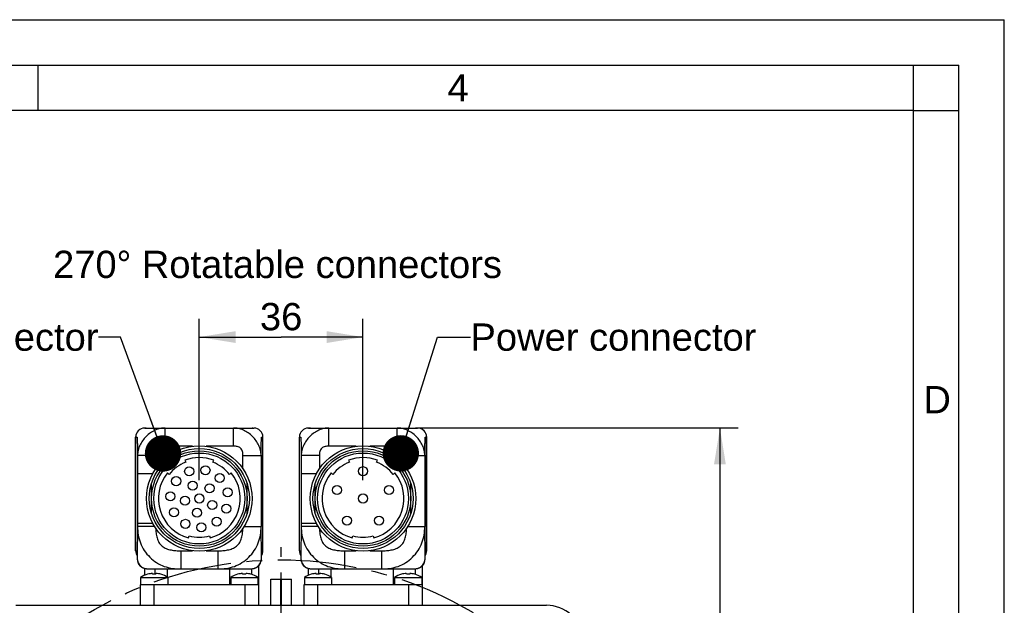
# Model space of a CAD drawing. Header units: millimetres. Extents: x 0 to 420, y 0 to 297.
# Tile 44 of 44: x 312 to 420, y 233 to 297. Entities that reach past the tile are written whole.
import ezdxf

# ---------------------------------------------------------------- set-up
doc = ezdxf.new("R2010")
doc.units = ezdxf.units.MM
doc.header["$LTSCALE"] = 23.1
doc.linetypes.add('CENTER', pattern=[0.6, 0.375, -0.075, 0.075, -0.075])
doc.layers.get('0').update_dxf_attribs({"linetype": 'CONTINUOUS'})
for name, color, linetype in [('AXIS', 7, 'CONTINUOUS'), ('COMPONENTS', 7, 'CONTINUOUS'), ('DETAIL', 7, 'CONTINUOUS'), ('DIMENSION', 7, 'CONTINUOUS')]:
    doc.layers.add(name, color=color, linetype=linetype)
doc.styles.get("Standard").update_dxf_attribs({"font": 'arial.ttf'})
doc.styles.add('TEXTSTYLE_2', font='arial.ttf')
doc.dimstyles.new('DIMSTYLE_3', dxfattribs={"dimtxt": 3, "dimasz": 4, "dimexe": 0.18, "dimexo": 0.0625, "dimgap": 0.09, "dimtad": 1, "dimlfac": 2, "dimdsep": 46, "dimtxsty": 'STANDARD', "dimblk": '_FILLED', "dimblk1": '_FILLED', "dimblk2": '_FILLED', "dimcen": 0.09, "dimadec": 0, "dimazin": 0, "dimtp": 0.5, "dimtm": 0.5, "dimtfac": 1, "dimtofl": 0, "dimtmove": 0, "dimatfit": 3, "dimldrblk": '_FILLED', "dimfxl": 1, "dimtolj": 1, "dimarcsym": 0})
doc.dimstyles.new('DIMSTYLE_4', dxfattribs={"dimtxt": 3, "dimasz": 4, "dimexe": 0.18, "dimexo": 0.0625, "dimgap": 0.09, "dimtad": 1, "dimlfac": 2, "dimdsep": 46, "dimtxsty": 'STANDARD', "dimblk": '_FILLED', "dimblk1": '_FILLED', "dimblk2": '_FILLED', "dimcen": 0.09, "dimadec": 0, "dimazin": 0, "dimtp": 0.3, "dimtm": 0.3, "dimtfac": 1, "dimtofl": 0, "dimtmove": 0, "dimatfit": 3, "dimldrblk": '_FILLED', "dimfxl": 1, "dimtolj": 1, "dimarcsym": 0})
doc.dimstyles.get("Standard").update_dxf_attribs({"dimtxt": 3, "dimasz": 4, "dimexe": 0.18, "dimexo": 0.0625, "dimgap": 0.09, "dimtad": 1, "dimdec": 3, "dimdsep": 46, "dimtxsty": 'STANDARD', "dimblk": '_FILLED', "dimblk1": '_FILLED', "dimblk2": '_FILLED', "dimcen": 0.09, "dimadec": 0, "dimazin": 0, "dimtol": 1, "dimtp": 0.001, "dimtm": 0.001, "dimtfac": 1, "dimtdec": 3, "dimtofl": 0, "dimtmove": 0, "dimatfit": 3, "dimldrblk": '_FILLED', "dimfxl": 1, "dimtolj": 1, "dimarcsym": 0})

# ---------------------------------------------------------------- blocks, each defined once
blk = doc.blocks.new('_FILLED')
at = {"color": 0, "linetype": 'BYBLOCK'}
blk.add_solid([(0, 0), (-1, 0.1625), (-1, -0.1625)], dxfattribs=at)
blk = doc.blocks.new('*D3')
at = {"layer": 'DIMENSION', "color": 2, "linetype": 'CONTINUOUS'}
for p, q in [((355.24, 252.09), (390.73, 252.09)), ((388.73, 252.09), (388.73, 206.09)), ((388.73, 160.09), (388.73, 206.09)), ((371.68, 160.09), (390.73, 160.09))]:
    blk.add_line(p, q, dxfattribs=at)
at = {"layer": 'DIMENSION', "color": 2, "linetype": 'CONTINUOUS', "xscale": 4, "yscale": 4, "zscale": 4}
for p, rotation in [((388.73, 252.09), 90), ((388.73, 160.09), 270)]:
    blk.add_blockref('_FILLED', p, dxfattribs=dict(at, rotation=rotation))
at = {"layer": 'DIMENSION', "color": 2, "linetype": 'CONTINUOUS', "insert": (384.98, 206.09), "char_height": 3, "width": 6.9926, "attachment_point": 2, "rotation": 90, "line_spacing_factor": 0.9}
blk.add_mtext('184', dxfattribs=at)
blk = doc.blocks.new('*D4')
at = {"layer": 'DIMENSION', "color": 2, "linetype": 'CONTINUOUS'}
for p, q in [((331.48, 246.34), (331.48, 264.09)), ((349.48, 246.34), (349.48, 264.09)), ((331.48, 262.09), (340.48, 262.09)), ((349.48, 262.09), (340.48, 262.09))]:
    blk.add_line(p, q, dxfattribs=at)
at = {"layer": 'DIMENSION', "color": 2, "linetype": 'CONTINUOUS', "xscale": 4, "yscale": 4, "zscale": 4, "rotation": 180}
blk.add_blockref('_FILLED', (331.48, 262.09), dxfattribs=at)
at = {"layer": 'DIMENSION', "color": 2, "linetype": 'CONTINUOUS', "xscale": 4, "yscale": 4, "zscale": 4}
blk.add_blockref('_FILLED', (349.48, 262.09), dxfattribs=at)
at = {"layer": 'DIMENSION', "color": 2, "linetype": 'CONTINUOUS', "insert": (340.48, 265.84), "char_height": 3, "width": 4.6617, "attachment_point": 2, "line_spacing_factor": 0.9}
blk.add_mtext('36', dxfattribs=at)

msp = doc.modelspace()

# ---------------------------------------------------------------- linework, layer by layer
at = {"color": 2, "linetype": 'CONTINUOUS'}
for p, q in [((0, 297), (420, 297)), ((420, 0), (420, 297)), ((20, 292), (415, 292)), ((313.75, 287), (313.75, 292)), ((410.00692, 286.94178), (410.00692, 291.94178)), ((415, 5), (415, 292)), ((409.97544, 287.00525), (414.97544, 287.00525))]:
    msp.add_line(p, q, dxfattribs=at)
at = {"color": 7, "linetype": 'CONTINUOUS'}
for p, q in [((410, 287), (25, 287)), ((410, 10), (410, 287))]:
    msp.add_line(p, q, dxfattribs=at)
at = {"layer": 'AXIS', "color": 2, "linetype": 'CENTER'}
msp.add_line((340.48466, 196.33596), (340.48466, 238.98581), dxfattribs=at)
msp.add_circle((340.48466, 196.33596), 41.25, dxfattribs=at)
at = {"layer": 'COMPONENTS', "color": 7, "linetype": 'CONTINUOUS'}
for p, q in [((325.48466, 252.08596), (325.62334, 252.08596)), ((325.64796, 252.08609), (325.5941, 252.08523)), ((325.61614, 252.08546), (325.60123, 252.08486)), ((325.62011, 252.08596), (325.60628, 252.08596)), ((325.62599, 252.08575), (325.61614, 252.08546)), ((325.62927, 252.08596), (337.48466, 252.08596)), ((325.6925, 252.08594), (325.67904, 252.08588)), ((337.32901, 252.08596), (337.31359, 252.08611)), ((337.33821, 252.08578), (337.32901, 252.08596)), ((337.34431, 252.08597), (337.33714, 252.08602)), ((337.34668, 252.08555), (337.33821, 252.08578)), ((337.35158, 252.08586), (337.34431, 252.08597)), ((337.35535, 252.08526), (337.34668, 252.08555)), ((337.35894, 252.0857), (337.35158, 252.08586)), ((337.35553, 252.08525), (337.3549, 252.08528)), ((337.36623, 252.08549), (337.35894, 252.0857)), ((337.3732, 252.08524), (337.36623, 252.08549)), ((337.37928, 252.08498), (337.3732, 252.08524)), ((343.48466, 252.08596), (343.62334, 252.08596)), ((343.64796, 252.08609), (343.5941, 252.08523)), ((343.61614, 252.08546), (343.60123, 252.08486)), ((343.62599, 252.08575), (343.61614, 252.08546)), ((343.62927, 252.08596), (355.48466, 252.08596)), ((343.6925, 252.08594), (343.67904, 252.08588)), ((355.32901, 252.08596), (355.31359, 252.08611)), ((355.33821, 252.08578), (355.32901, 252.08596)), ((355.34431, 252.08597), (355.33714, 252.08602)), ((355.34668, 252.08555), (355.33821, 252.08578)), ((355.35158, 252.08586), (355.34431, 252.08597)), ((355.35535, 252.08526), (355.34668, 252.08555)), ((355.35894, 252.0857), (355.35158, 252.08586)), ((355.36623, 252.08549), (355.35894, 252.0857)), ((355.3732, 252.08524), (355.36623, 252.08549)), ((355.37928, 252.08498), (355.3732, 252.08524)), ((324.48466, 238.58596), (324.48466, 251.08596)), ((338.48466, 238.58596), (338.48466, 251.08596)), ((342.48466, 238.58596), (342.48466, 251.08596)), ((356.48466, 238.58596), (356.48466, 251.08596)), ((329.8977, 248.54684), (329.98587, 248.3129)), ((332.98346, 248.3129), (333.07163, 248.54684)), ((347.8977, 248.54684), (347.98587, 248.3129)), ((350.98346, 248.3129), (351.07163, 248.54684)), ((328.16552, 246.99034), (327.97027, 247.14648)), ((334.99905, 247.14648), (334.80381, 246.99034)), ((346.16552, 246.99034), (345.97027, 247.14648)), ((352.99905, 247.14648), (352.80381, 246.99034)), ((326.23466, 242.6966), (326.23466, 245.97532)), ((336.73466, 242.6966), (336.73466, 245.97532)), ((344.23466, 242.6966), (344.23466, 245.97532)), ((354.73466, 242.6966), (354.73466, 245.97532)), ((330.29345, 239.99649), (330.35963, 240.23757)), ((332.6097, 240.23757), (332.67588, 239.99649)), ((348.29345, 239.99649), (348.35963, 240.23757)), ((350.6097, 240.23757), (350.67588, 239.99649)), ((324.64923, 238.57593), (324.64928, 238.58596)), ((324.64923, 238.57593), (324.64923, 237.95433)), ((338.32004, 238.58596), (338.32009, 238.57593)), ((338.32009, 237.95433), (338.32009, 238.57593)), ((342.64923, 238.57593), (342.64928, 238.58596)), ((342.64923, 238.57593), (342.64923, 237.95433)), ((356.32004, 238.58596), (356.32009, 238.57593)), ((356.32009, 237.95433), (356.32009, 238.57593)), ((325.48466, 235.88848), (325.48466, 236.64301)), ((326.04911, 236.58596), (336.91959, 236.58596)), ((326.35096, 235.9972), (326.34067, 236.09438)), ((326.61537, 236.00192), (326.61537, 236.58596)), ((326.72784, 236.09438), (326.71755, 235.9972)), ((327.97896, 235.67319), (327.97896, 236.58596)), ((334.83491, 234.83596), (334.83491, 236.58596)), ((336.25096, 235.9972), (336.24067, 236.09438)), ((336.62784, 236.09438), (336.61755, 235.9972)), ((337.25201, 235.97749), (337.25201, 236.60334)), ((337.9949, 236.90971), (337.9949, 234.83596)), ((343.48466, 235.88848), (343.48466, 236.64301)), ((344.04911, 236.58596), (354.91959, 236.58596)), ((344.35096, 235.9972), (344.34067, 236.09438)), ((344.61537, 236.00192), (344.61537, 236.58596)), ((344.72784, 236.09438), (344.71755, 235.9972)), ((345.97896, 235.67319), (345.97896, 236.58596)), ((352.83491, 234.83596), (352.83491, 236.58596)), ((354.25096, 235.9972), (354.24067, 236.09438)), ((354.62784, 236.09438), (354.61755, 235.9972)), ((355.25201, 235.97749), (355.25201, 236.60334)), ((355.9949, 236.90971), (355.9949, 234.83596)), ((325.03425, 235.63596), (325.03425, 234.83596)), ((325.03425, 235.63596), (328.03425, 235.63596)), ((325.80108, 235.9972), (325.79855, 236.00316)), ((327.26995, 236.00316), (327.26743, 235.9972)), ((328.03425, 235.63596), (328.03425, 234.83596)), ((334.93425, 235.63596), (334.93425, 234.83596)), ((334.93425, 235.63596), (337.93425, 235.63596)), ((335.70108, 235.9972), (335.69855, 236.00316)), ((337.16995, 236.00316), (337.16743, 235.9972)), ((337.93425, 235.63596), (337.93425, 234.83596)), ((339.33466, 232.58596), (339.33466, 235.46195)), ((339.33466, 235.46195), (340.43466, 235.46195)), ((340.43466, 232.58596), (340.43466, 235.46195)), ((340.53466, 232.58596), (340.53466, 235.46195)), ((340.53466, 235.46195), (341.63466, 235.46195)), ((341.63466, 232.58596), (341.63466, 235.46195)), ((343.03425, 235.63596), (343.03425, 234.83596)), ((343.03425, 235.63596), (346.03425, 235.63596)), ((343.80108, 235.9972), (343.79855, 236.00316)), ((345.26995, 236.00316), (345.26743, 235.9972)), ((346.03425, 235.63596), (346.03425, 234.83596)), ((352.93425, 235.63596), (352.93425, 234.83596)), ((352.93425, 235.63596), (355.93425, 235.63596)), ((353.70108, 235.9972), (353.69855, 236.00316)), ((355.16995, 236.00316), (355.16743, 235.9972)), ((355.93425, 235.63596), (355.93425, 234.83596)), ((324.98466, 234.83596), (324.98466, 232.58596)), ((337.9949, 234.83596), (324.98466, 234.83596)), ((337.98466, 234.83596), (337.98466, 232.58596)), ((342.98466, 234.83596), (342.98466, 232.58596)), ((355.9949, 234.83596), (342.98466, 234.83596)), ((355.98466, 234.83596), (355.98466, 232.58596)), ((311.29241, 232.58596), (369.67691, 232.58596))]:
    msp.add_line(p, q, dxfattribs=at)
at = {"layer": 'COMPONENTS', "color": 9, "linetype": 'CONTINUOUS'}
for p, q in [((327.72656, 250.08596), (327.72656, 252.08596)), ((335.24277, 250.08596), (335.24277, 252.08596)), ((345.72656, 250.08596), (345.72656, 252.08596)), ((353.24277, 250.08596), (353.24277, 252.08596)), ((324.48466, 251.08596), (324.48608, 251.08596)), ((324.48608, 238.58596), (324.48608, 251.08596)), ((338.48325, 238.58596), (338.48325, 251.08596)), ((338.48325, 251.08596), (338.48466, 251.08596)), ((342.48466, 251.08596), (342.48608, 251.08596)), ((342.48608, 238.58596), (342.48608, 251.08596)), ((356.48325, 238.58596), (356.48325, 251.08596)), ((356.48325, 251.08596), (356.48466, 251.08596)), ((324.69525, 249.08252), (324.69525, 247.03921)), ((326.69484, 249.0824), (324.69525, 249.0824)), ((326.69484, 249.0824), (326.69484, 247.60307)), ((330.7399, 250.08596), (327.72656, 250.08596)), ((335.24277, 250.08596), (332.22943, 250.08596)), ((336.27449, 247.60307), (336.27449, 249.0824)), ((336.27449, 249.0824), (338.27408, 249.0824)), ((338.27408, 249.08255), (338.27408, 241.25511)), ((342.69525, 249.08252), (342.69525, 247.03921)), ((344.69484, 249.0824), (342.69525, 249.0824)), ((344.69484, 249.0824), (344.69484, 247.60307)), ((348.7399, 250.08596), (345.72656, 250.08596)), ((353.24277, 250.08596), (350.22943, 250.08596)), ((354.27449, 247.60307), (354.27449, 249.0824)), ((354.27449, 249.0824), (356.27408, 249.0824)), ((356.27408, 249.08255), (356.27408, 241.25511)), ((326.35524, 247.03921), (324.69525, 247.03921)), ((344.35524, 247.03921), (342.69525, 247.03921)), ((324.69525, 241.6327), (324.69525, 241.25509)), ((324.69525, 241.6327), (326.35524, 241.6327)), ((342.69525, 241.6327), (342.69525, 241.25509)), ((342.69525, 241.6327), (344.35524, 241.6327)), ((324.69525, 241.25509), (324.64928, 237.95433)), ((326.57285, 241.25516), (324.69525, 241.25516)), ((336.39648, 241.25516), (338.27408, 241.25516)), ((338.32004, 237.95433), (338.27408, 241.25511)), ((342.69525, 241.25509), (342.64928, 237.95433)), ((344.57285, 241.25516), (342.69525, 241.25516)), ((354.39648, 241.25516), (356.27408, 241.25516)), ((356.32004, 237.95433), (356.27408, 241.25511)), ((324.48466, 238.58596), (324.64928, 238.58596)), ((324.64928, 238.58596), (324.64928, 238.57593)), ((329.44445, 238.58596), (329.44445, 236.58596)), ((329.44445, 238.58596), (330.7399, 238.58596)), ((332.22943, 238.58596), (333.52487, 238.58596)), ((333.52487, 238.58596), (333.52487, 236.58596)), ((338.32009, 238.57593), (338.32004, 238.58596)), ((338.32004, 238.58596), (338.48466, 238.58596)), ((342.48466, 238.58596), (342.64928, 238.58596)), ((342.64928, 238.58596), (342.64928, 238.57593)), ((347.44445, 238.58596), (347.44445, 236.58596)), ((347.44445, 238.58596), (348.7399, 238.58596)), ((350.22943, 238.58596), (351.52487, 238.58596)), ((351.52487, 238.58596), (351.52487, 236.58596)), ((356.32009, 238.57593), (356.32004, 238.58596)), ((356.32004, 238.58596), (356.48466, 238.58596)), ((324.64923, 237.95433), (324.64928, 237.95433)), ((338.32009, 237.95433), (338.32004, 237.95433)), ((342.64923, 237.95433), (342.64928, 237.95433)), ((356.32009, 237.95433), (356.32004, 237.95433)), ((326.48466, 234.83596), (326.48466, 232.58596)), ((336.48466, 234.83596), (336.48466, 232.58596)), ((344.48466, 234.83596), (344.48466, 232.58596)), ((354.48466, 234.83596), (354.48466, 232.58596))]:
    msp.add_line(p, q, dxfattribs=at)
at = {"layer": 'COMPONENTS', "color": 7, "linetype": 'CONTINUOUS'}
for points in [[(325.5941, 252.08523), (325.5578, 252.08313), (325.53541, 252.08115), (325.51896, 252.07938), (325.50845, 252.0781)], [(337.38577, 252.08466), (337.38515, 252.08469), (337.37928, 252.08498)], [(343.5941, 252.08523), (343.5578, 252.08313), (343.53541, 252.08115), (343.51896, 252.07938), (343.50845, 252.0781)], [(355.38577, 252.08466), (355.38515, 252.08469), (355.37928, 252.08498)], [(324.64923, 237.95433), (324.64975, 237.89328), (324.65356, 237.78354), (324.66135, 237.67767), (324.67339, 237.5761), (324.69003, 237.47865), (324.71187, 237.38456), (324.73917, 237.2945), (324.7723, 237.20891), (324.81238, 237.12658), (324.85931, 237.04881), (324.91275, 236.97686), (324.974, 236.90992), (325.04209, 236.84913), (325.11555, 236.7956), (325.1952, 236.74875), (325.28013, 236.70865), (325.36878, 236.67536), (325.46182, 236.64811), (325.55899, 236.62642), (325.65959, 236.60991), (325.76396, 236.59802), (325.87216, 236.59036), (325.98396, 236.58654), (326.04909, 236.58596)], [(336.9196, 236.58596), (336.98103, 236.58646), (337.09284, 236.59014), (337.20106, 236.59764), (337.30547, 236.60932), (337.40612, 236.62562), (337.50337, 236.64705), (337.5965, 236.67402), (337.68527, 236.707), (337.77036, 236.7468), (337.85022, 236.7933), (337.92394, 236.84644), (337.99231, 236.90691), (338.05388, 236.97359), (338.1077, 237.04533), (338.15498, 237.12287), (338.1953, 237.205), (338.22875, 237.29051), (338.25635, 237.38041), (338.27843, 237.47443), (338.29531, 237.57183), (338.30756, 237.67337), (338.31553, 237.77922), (338.3195, 237.88896), (338.32009, 237.95433)], [(342.64923, 237.95433), (342.64975, 237.89328), (342.65356, 237.78354), (342.66135, 237.67767), (342.67339, 237.5761), (342.69003, 237.47865), (342.71187, 237.38456), (342.73917, 237.2945), (342.7723, 237.20891), (342.81238, 237.12658), (342.85931, 237.04881), (342.91275, 236.97686), (342.974, 236.90992), (343.04209, 236.84913), (343.11555, 236.7956), (343.1952, 236.74875), (343.28013, 236.70865), (343.36878, 236.67536), (343.46182, 236.64811), (343.55899, 236.62642), (343.65959, 236.60991), (343.76396, 236.59802), (343.87216, 236.59036), (343.98396, 236.58654), (344.04909, 236.58596)], [(354.9196, 236.58596), (354.98103, 236.58646), (355.09284, 236.59014), (355.20106, 236.59764), (355.30547, 236.60932), (355.40612, 236.62562), (355.50337, 236.64705), (355.5965, 236.67402), (355.68527, 236.707), (355.77036, 236.7468), (355.85022, 236.7933), (355.92394, 236.84644), (355.99231, 236.90691), (356.05388, 236.97359), (356.1077, 237.04533), (356.15498, 237.12287), (356.1953, 237.205), (356.22875, 237.29051), (356.25635, 237.38041), (356.27843, 237.47443), (356.29531, 237.57183), (356.30756, 237.67337), (356.31553, 237.77922), (356.3195, 237.88896), (356.32009, 237.95433)]]:
    msp.add_lwpolyline(points, dxfattribs=at)
for centre, radius in [((331.48466, 244.33596), 5.8), ((349.48466, 244.33596), 5.8), ((331.48466, 244.33596), 5.5), ((331.48466, 244.33596), 5.25), ((331.48466, 244.33596), 5), ((349.48466, 244.33596), 5.5), ((349.48466, 244.33596), 5.25), ((349.48466, 244.33596), 5), ((332.16104, 247.44522), 0.5), ((330.37268, 247.31731), 0.5), ((333.73466, 246.58596), 0.5), ((349.48466, 247.33596), 0.5), ((328.93736, 246.24285), 0.5), ((330.76237, 245.75354), 0.5), ((332.60966, 245.46096), 0.5), ((328.31079, 244.56296), 0.5), ((331.48466, 244.33596), 0.5), ((334.59393, 245.01234), 0.5), ((346.63149, 245.26301), 0.5), ((349.48466, 244.33596), 0.5), ((352.33783, 245.26301), 0.5), ((329.91326, 244.08707), 0.5), ((332.90225, 243.61366), 0.5), ((334.46602, 243.22397), 0.5), ((328.69191, 242.811), 0.5), ((331.23578, 242.76455), 0.5), ((329.9597, 241.5432), 0.5), ((331.71166, 241.16208), 0.5), ((333.39155, 241.78865), 0.5), ((347.72131, 241.90891), 0.5), ((351.24802, 241.90891), 0.5)]:
    msp.add_circle(centre, radius, dxfattribs=at)
for centre, radius, start, end in [((325.48466, 251.08596), 1, 90, 180), ((337.48466, 251.08596), 1, 0, 90), ((343.48466, 251.08596), 1, 90, 180), ((355.48466, 251.08596), 1, 0, 90), ((331.48466, 244.33596), 4.25, 110.65, 141.35), ((331.48466, 244.33596), 4.5, 69.35, 110.65), ((331.48466, 244.33596), 4.25, 38.65, 69.35), ((349.48466, 244.33596), 4.25, 110.65, 141.35), ((349.48466, 244.33596), 4.5, 69.35, 110.65), ((349.48466, 244.33596), 4.25, 38.65, 69.35), ((331.48466, 244.33596), 4.5, 141.35, 254.65), ((331.48466, 244.33596), 4.5, 285.35, 38.65), ((349.48466, 244.33596), 4.5, 141.35, 254.65), ((349.48466, 244.33596), 4.5, 285.35, 38.65), ((331.48466, 244.33596), 4.25, 254.65, 285.35), ((349.48466, 244.33596), 4.25, 254.65, 285.35), ((325.48466, 238.58596), 1, 180, 213.2635392), ((337.48466, 238.58596), 1, 326.7364608, 360), ((343.48466, 238.58596), 1, 180, 213.2635392), ((355.48466, 238.58596), 1, 326.7364608, 360), ((326.53415, 233.47348), 2.62803, 94.2219722, 106.1971165), ((326.53446, 233.47401), 2.62749, 73.8016569, 85.7792544), ((336.43415, 233.47348), 2.62803, 94.2219722, 106.1971165), ((336.43446, 233.47401), 2.62749, 73.8016569, 85.7792544), ((344.53415, 233.47348), 2.62803, 94.2219722, 106.1971165), ((344.53446, 233.47401), 2.62749, 73.8016569, 85.7792544), ((354.43415, 233.47348), 2.62803, 94.2219722, 106.1971165), ((354.43446, 233.47401), 2.62749, 73.8016569, 85.7792544), ((326.53425, 233.49284), 2.6159, 106.3343251, 124.9888075), ((326.53425, 233.17936), 2.82379, 86.2782799, 93.7217201), ((326.53425, 233.49284), 2.6159, 55.0111925, 73.6656749), ((336.43425, 233.49284), 2.6159, 106.3343251, 124.9888075), ((336.43425, 233.17936), 2.82379, 86.2782799, 93.7217201), ((336.43425, 233.49284), 2.6159, 55.0111925, 73.6656749), ((344.53425, 233.49284), 2.6159, 106.3343251, 124.9888075), ((344.53425, 233.17936), 2.82379, 86.2782799, 93.7217201), ((344.53425, 233.49284), 2.6159, 55.0111925, 73.6656749), ((354.43425, 233.49284), 2.6159, 106.3343251, 124.9888075), ((354.43425, 233.17936), 2.82379, 86.2782799, 93.7217201), ((354.43425, 233.49284), 2.6159, 55.0111925, 73.6656749), ((369.67691, 228.58596), 4, 47.8490446, 90)]:
    msp.add_arc(centre, radius, start, end, dxfattribs=at)
at = {"layer": 'COMPONENTS', "color": 9, "linetype": 'CONTINUOUS'}
for centre, radius, start, end in [((325.48599, 251.08606), 0.9999, 90.0062159, 180.0061758), ((337.48334, 251.08606), 0.9999, 359.9938242, 89.9937841), ((343.48599, 251.08606), 0.9999, 90.0062159, 180.0061758), ((355.48334, 251.08606), 0.9999, 359.9938242, 89.9937841), ((325.48605, 238.58591), 0.99997, 179.9975414, 213.1142352), ((337.48328, 238.58591), 0.99997, 326.8857648, 0.0024586), ((343.48605, 238.58591), 0.99997, 179.9975414, 213.1142352), ((355.48328, 238.58591), 0.99997, 326.8857648, 0.0024586)]:
    msp.add_arc(centre, radius, start, end, dxfattribs=at)
for points, knots in [([(327.72656, 252.08596), (327.54404, 252.08597), (327.17045, 252.04861), (326.62342, 251.86864), (326.10238, 251.57297), (325.62976, 251.17833), (325.23078, 250.70787), (324.92844, 250.18746), (324.74027, 249.64024), (324.69731, 249.26545), (324.69525, 249.08246)], [0, 0, 0, 0, 0.117035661, 0.238680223, 0.366633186, 0.498920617, 0.631515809, 0.760226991, 0.882655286, 1, 1, 1, 1]), ([(338.27408, 249.08248), (338.27202, 249.26548), (338.22904, 249.64029), (338.04087, 250.18751), (337.73854, 250.70793), (337.33953, 251.17834), (336.86695, 251.57299), (336.34593, 251.86869), (335.79887, 252.04859), (335.42527, 252.08594), (335.24277, 252.08596)], [0, 0, 0, 0, 0.117352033, 0.239785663, 0.368493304, 0.501084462, 0.633365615, 0.761312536, 0.882970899, 1, 1, 1, 1]), ([(345.72656, 252.08596), (345.54404, 252.08597), (345.17045, 252.04861), (344.62342, 251.86864), (344.10238, 251.57297), (343.62976, 251.17833), (343.23078, 250.70787), (342.92844, 250.18746), (342.74027, 249.64024), (342.69731, 249.26545), (342.69525, 249.08246)], [0, 0, 0, 0, 0.117035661, 0.238680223, 0.366633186, 0.498920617, 0.631515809, 0.760226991, 0.882655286, 1, 1, 1, 1]), ([(356.27408, 249.08248), (356.27202, 249.26548), (356.22904, 249.64029), (356.04087, 250.18751), (355.73854, 250.70793), (355.33953, 251.17834), (354.86695, 251.57299), (354.34593, 251.86869), (353.79887, 252.04859), (353.42527, 252.08594), (353.24277, 252.08596)], [0, 0, 0, 0, 0.117352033, 0.239785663, 0.368493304, 0.501084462, 0.633365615, 0.761312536, 0.882970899, 1, 1, 1, 1]), ([(324.48608, 251.08596), (324.49541, 251.08596), (324.51409, 251.08596), (324.54209, 251.08596), (324.5701, 251.08596), (324.59344, 251.08595), (324.60978, 251.08597), (324.61911, 251.08593), (324.62614, 251.08605), (324.63131, 251.08572), (324.63504, 251.08624), (324.63739, 251.08433), (324.63875, 251.07949), (324.64039, 251.07173), (324.64203, 251.06054), (324.64459, 251.03936), (324.6474, 251.00518), (324.65068, 250.95537), (324.65526, 250.86797), (324.66054, 250.73617), (324.6663, 250.5552), (324.67178, 250.34842), (324.67698, 250.12128), (324.68191, 249.878), (324.68828, 249.53), (324.69254, 249.26343), (324.69525, 249.08252)], [0, 0, 0, 0, 0.012997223, 0.025994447, 0.03899167, 0.051988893, 0.058487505, 0.06173681, 0.064986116, 0.068235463, 0.069047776, 0.070036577, 0.072077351, 0.075886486, 0.081158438, 0.087779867, 0.10560645, 0.128881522, 0.157277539, 0.227450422, 0.312517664, 0.409345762, 0.51542935, 0.628837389, 0.748105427, 1, 1, 1, 1]), ([(338.27408, 249.08255), (338.27679, 249.26346), (338.28105, 249.53002), (338.28741, 249.87802), (338.29235, 250.12129), (338.29755, 250.34844), (338.30303, 250.55521), (338.30879, 250.73618), (338.31407, 250.86798), (338.31864, 250.95538), (338.32193, 251.00517), (338.32473, 251.03934), (338.32731, 251.06054), (338.32892, 251.07173), (338.33055, 251.07949), (338.33197, 251.08426), (338.33427, 251.08617), (338.33682, 251.08591), (338.3397, 251.08595), (338.34439, 251.08597), (338.35021, 251.08595), (338.35955, 251.08596), (338.37589, 251.08596), (338.39923, 251.08596), (338.42723, 251.08596), (338.45524, 251.08596), (338.47391, 251.08596), (338.48325, 251.08596)], [0, 0, 0, 0, 0.251898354, 0.371171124, 0.484583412, 0.590670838, 0.687502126, 0.772571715, 0.842744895, 0.871147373, 0.894416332, 0.912235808, 0.918847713, 0.924169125, 0.927939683, 0.92995191, 0.930948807, 0.931761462, 0.933386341, 0.935011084, 0.938260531, 0.941509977, 0.948008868, 0.961006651, 0.974004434, 0.987002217, 1, 1, 1, 1]), ([(342.48608, 251.08596), (342.49541, 251.08596), (342.51409, 251.08596), (342.54209, 251.08596), (342.5701, 251.08596), (342.59344, 251.08595), (342.60978, 251.08597), (342.61911, 251.08593), (342.62614, 251.08605), (342.63131, 251.08572), (342.63504, 251.08624), (342.63739, 251.08433), (342.63875, 251.07949), (342.64039, 251.07173), (342.64203, 251.06054), (342.64459, 251.03936), (342.6474, 251.00518), (342.65068, 250.95537), (342.65526, 250.86797), (342.66054, 250.73617), (342.6663, 250.5552), (342.67178, 250.34842), (342.67698, 250.12128), (342.68191, 249.878), (342.68828, 249.53), (342.69254, 249.26343), (342.69525, 249.08252)], [0, 0, 0, 0, 0.012997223, 0.025994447, 0.03899167, 0.051988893, 0.058487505, 0.06173681, 0.064986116, 0.068235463, 0.069047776, 0.070036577, 0.072077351, 0.075886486, 0.081158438, 0.087779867, 0.10560645, 0.128881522, 0.157277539, 0.227450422, 0.312517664, 0.409345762, 0.51542935, 0.628837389, 0.748105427, 1, 1, 1, 1]), ([(356.27408, 249.08255), (356.27679, 249.26346), (356.28105, 249.53002), (356.28741, 249.87802), (356.29235, 250.12129), (356.29755, 250.34844), (356.30303, 250.55521), (356.30879, 250.73618), (356.31407, 250.86798), (356.31864, 250.95538), (356.32193, 251.00517), (356.32473, 251.03934), (356.32731, 251.06054), (356.32892, 251.07173), (356.33055, 251.07949), (356.33197, 251.08426), (356.33427, 251.08617), (356.33682, 251.08591), (356.3397, 251.08595), (356.34439, 251.08597), (356.35021, 251.08595), (356.35955, 251.08596), (356.37589, 251.08596), (356.39923, 251.08596), (356.42723, 251.08596), (356.45524, 251.08596), (356.47391, 251.08596), (356.48325, 251.08596)], [0, 0, 0, 0, 0.251898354, 0.371171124, 0.484583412, 0.590670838, 0.687502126, 0.772571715, 0.842744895, 0.871147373, 0.894416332, 0.912235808, 0.918847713, 0.924169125, 0.927939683, 0.92995191, 0.930948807, 0.931761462, 0.933386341, 0.935011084, 0.938260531, 0.941509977, 0.948008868, 0.961006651, 0.974004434, 0.987002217, 1, 1, 1, 1]), ([(327.72656, 250.08596), (327.6567, 250.08595), (327.51689, 250.08132), (327.30888, 250.05194), (327.10818, 249.98705), (326.93077, 249.86957), (326.80366, 249.69856), (326.73224, 249.49973), (326.69994, 249.29207), (326.69485, 249.15225), (326.69484, 249.0824)], [0, 0, 0, 0, 0.125133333, 0.250250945, 0.375255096, 0.500051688, 0.624806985, 0.749779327, 0.874876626, 1, 1, 1, 1]), ([(336.27449, 249.0824), (336.27448, 249.15226), (336.26939, 249.29208), (336.23708, 249.49975), (336.16566, 249.69857), (336.03855, 249.86958), (335.86115, 249.98705), (335.66045, 250.05194), (335.45244, 250.08131), (335.31263, 250.08597), (335.24277, 250.08596)], [0, 0, 0, 0, 0.125128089, 0.250230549, 0.375197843, 0.499951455, 0.624744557, 0.749747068, 0.874864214, 1, 1, 1, 1]), ([(345.72656, 250.08596), (345.6567, 250.08595), (345.51689, 250.08132), (345.30888, 250.05194), (345.10818, 249.98705), (344.93077, 249.86957), (344.80366, 249.69856), (344.73224, 249.49973), (344.69994, 249.29207), (344.69485, 249.15225), (344.69484, 249.0824)], [0, 0, 0, 0, 0.125133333, 0.250250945, 0.375255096, 0.500051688, 0.624806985, 0.749779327, 0.874876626, 1, 1, 1, 1]), ([(354.27449, 249.0824), (354.27448, 249.15226), (354.26939, 249.29208), (354.23708, 249.49975), (354.16566, 249.69857), (354.03855, 249.86958), (353.86115, 249.98705), (353.66045, 250.05194), (353.45244, 250.08131), (353.31263, 250.08597), (353.24277, 250.08596)], [0, 0, 0, 0, 0.125128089, 0.250230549, 0.375197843, 0.499951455, 0.624744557, 0.749747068, 0.874864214, 1, 1, 1, 1]), ([(324.69525, 247.03921), (324.69526, 246.81377), (324.69599, 245.91268), (324.69789, 245.0116), (324.69789, 244.33596)], [0, 0, 0, 0, 0.250194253, 1, 1, 1, 1]), ([(342.69525, 247.03921), (342.69526, 246.81377), (342.69599, 245.91268), (342.69789, 245.0116), (342.69789, 244.33596)], [0, 0, 0, 0, 0.250194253, 1, 1, 1, 1]), ([(324.69789, 244.33596), (324.69789, 244.11046), (324.69738, 243.20937), (324.69529, 242.30829), (324.69525, 241.6327)], [0, 0, 0, 0, 0.250249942, 1, 1, 1, 1]), ([(342.69789, 244.33596), (342.69789, 244.11046), (342.69738, 243.20937), (342.69529, 242.30829), (342.69525, 241.6327)], [0, 0, 0, 0, 0.250249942, 1, 1, 1, 1]), ([(324.69525, 241.25511), (324.69699, 240.94847), (324.73969, 240.33352), (324.9776, 239.43148), (325.41196, 238.5909), (326.02182, 237.85343), (326.76993, 237.25839), (327.61738, 236.84253), (328.52234, 236.62215), (329.13733, 236.58596), (329.44442, 236.58596)], [0, 0, 0, 0, 0.123220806, 0.246519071, 0.372200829, 0.500355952, 0.628260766, 0.753481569, 0.876602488, 1, 1, 1, 1]), ([(326.69714, 241.06531), (326.70161, 240.88587), (326.72394, 240.52705), (326.82017, 239.99609), (326.98779, 239.57427), (327.19542, 239.27988), (327.38789, 239.08964), (327.61046, 238.93602), (327.93447, 238.77937), (328.37038, 238.66063), (328.90569, 238.59651), (329.26492, 238.58596), (329.44445, 238.58596)], [0, 0, 0, 0, 0.125071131, 0.250067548, 0.374864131, 0.43737661, 0.499890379, 0.562406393, 0.624930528, 0.749863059, 0.874911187, 1, 1, 1, 1]), ([(333.52487, 238.58596), (333.7044, 238.58596), (334.06364, 238.59651), (334.59894, 238.66063), (335.03486, 238.77937), (335.35886, 238.93602), (335.58143, 239.08963), (335.7739, 239.27988), (335.98153, 239.57427), (336.14916, 239.9961), (336.24539, 240.52705), (336.26772, 240.88587), (336.27219, 241.06532)], [0, 0, 0, 0, 0.125089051, 0.250137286, 0.375069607, 0.437592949, 0.500108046, 0.562621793, 0.625135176, 0.749932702, 0.874929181, 1, 1, 1, 1]), ([(333.52493, 236.58596), (333.83202, 236.58596), (334.44701, 236.62215), (335.35197, 236.84254), (336.19941, 237.2584), (336.94752, 237.85344), (337.55737, 238.59092), (337.99173, 239.43149), (338.22964, 240.33354), (338.27234, 240.94849), (338.27408, 241.25513)], [0, 0, 0, 0, 0.123397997, 0.24651877, 0.371739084, 0.499642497, 0.627798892, 0.753481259, 0.876779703, 1, 1, 1, 1]), ([(342.69525, 241.25511), (342.69699, 240.94847), (342.73969, 240.33352), (342.9776, 239.43148), (343.41196, 238.5909), (344.02182, 237.85343), (344.76993, 237.25839), (345.61738, 236.84253), (346.52234, 236.62215), (347.13733, 236.58596), (347.44442, 236.58596)], [0, 0, 0, 0, 0.123220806, 0.246519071, 0.372200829, 0.500355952, 0.628260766, 0.753481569, 0.876602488, 1, 1, 1, 1]), ([(344.69714, 241.06531), (344.70161, 240.88587), (344.72394, 240.52705), (344.82017, 239.99609), (344.98779, 239.57427), (345.19542, 239.27988), (345.38789, 239.08964), (345.61046, 238.93602), (345.93447, 238.77937), (346.37038, 238.66063), (346.90569, 238.59651), (347.26492, 238.58596), (347.44445, 238.58596)], [0, 0, 0, 0, 0.125071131, 0.250067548, 0.374864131, 0.43737661, 0.499890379, 0.562406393, 0.624930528, 0.749863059, 0.874911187, 1, 1, 1, 1]), ([(351.52487, 238.58596), (351.7044, 238.58596), (352.06364, 238.59651), (352.59894, 238.66063), (353.03486, 238.77937), (353.35886, 238.93602), (353.58143, 239.08963), (353.7739, 239.27988), (353.98153, 239.57427), (354.14916, 239.9961), (354.24539, 240.52705), (354.26772, 240.88587), (354.27219, 241.06532)], [0, 0, 0, 0, 0.125089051, 0.250137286, 0.375069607, 0.437592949, 0.500108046, 0.562621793, 0.625135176, 0.749932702, 0.874929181, 1, 1, 1, 1]), ([(351.52493, 236.58596), (351.83202, 236.58596), (352.44701, 236.62215), (353.35197, 236.84254), (354.19941, 237.2584), (354.94752, 237.85344), (355.55737, 238.59092), (355.99173, 239.43149), (356.22964, 240.33354), (356.27234, 240.94849), (356.27408, 241.25513)], [0, 0, 0, 0, 0.123397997, 0.24651877, 0.371739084, 0.499642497, 0.627798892, 0.753481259, 0.876779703, 1, 1, 1, 1]), ([(324.64928, 237.95433), (324.64947, 237.8606), (324.65782, 237.67307), (324.70878, 237.39534), (324.81676, 237.13246), (324.99188, 236.90663), (325.22398, 236.7402), (325.48953, 236.64004), (325.76781, 236.59348), (325.95535, 236.58601), (326.04911, 236.58596)], [0, 0, 0, 0, 0.124938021, 0.249685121, 0.37461761, 0.500047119, 0.625410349, 0.750273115, 0.875017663, 1, 1, 1, 1]), ([(336.91959, 236.58596), (337.0134, 236.58599), (337.20105, 236.59343), (337.47949, 236.63994), (337.7452, 236.74012), (337.9774, 236.90657), (338.15255, 237.1324), (338.26051, 237.39527), (338.31149, 237.67301), (338.31986, 237.86057), (338.32004, 237.95433)], [0, 0, 0, 0, 0.125012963, 0.249799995, 0.374699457, 0.500076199, 0.625469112, 0.750342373, 0.875058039, 1, 1, 1, 1]), ([(342.64928, 237.95433), (342.64947, 237.8606), (342.65782, 237.67307), (342.70878, 237.39534), (342.81676, 237.13246), (342.99188, 236.90663), (343.22398, 236.7402), (343.48953, 236.64004), (343.76781, 236.59348), (343.95535, 236.58601), (344.04911, 236.58596)], [0, 0, 0, 0, 0.124938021, 0.249685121, 0.37461761, 0.500047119, 0.625410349, 0.750273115, 0.875017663, 1, 1, 1, 1]), ([(354.91959, 236.58596), (355.0134, 236.58599), (355.20105, 236.59343), (355.47949, 236.63994), (355.7452, 236.74012), (355.9774, 236.90657), (356.15255, 237.1324), (356.26051, 237.39527), (356.31149, 237.67301), (356.31986, 237.86057), (356.32004, 237.95433)], [0, 0, 0, 0, 0.125012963, 0.249799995, 0.374699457, 0.500076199, 0.625469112, 0.750342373, 0.875058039, 1, 1, 1, 1])]:
    msp.add_open_spline(points, degree=3, knots=knots, dxfattribs=at)

# ---------------------------------------------------------------- texts
at = {"color": 2, "linetype": 'CONTINUOUS', "char_height": 3, "attachment_point": 1, "line_spacing_factor": 0.9, "style": 'TEXTSTYLE_2'}
for s, insert, width in [('4', (358.78169, 291.00448), 2.330855), ('D', (411.10333, 256.7095), 3.0223048)]:
    msp.add_mtext(s, dxfattribs=dict(at, insert=insert, width=width))
at = {"layer": 'DETAIL', "color": 2, "linetype": 'CONTINUOUS', "char_height": 3, "line_spacing_factor": 0.9}
for s, insert, width, attachment_point in [('270\\Fgdt;{\\Fgdt;~}\\Farial.ttf; Rotatable connectors', (315.40143, 271.58597), 49.732342, 1), ('Signal connector', (320.39875, 263.58597), 31.2379182, 3), ('Power connector', (361.29851, 263.58597), 31.472119, 1)]:
    msp.add_mtext(s, dxfattribs=dict(at, insert=insert, width=width, attachment_point=attachment_point))

# ---------------------------------------------------------------- dimensions: what is measured, and where the dimension line sits
at = {"layer": 'DIMENSION', "color": 2, "linetype": 'CONTINUOUS'}
dim = msp.add_linear_dim(base=(349.48466, 262.08597), p1=(331.48466, 246.33596), p2=(349.48466, 246.33596), dimstyle='DIMSTYLE_4', dxfattribs=at)
dim.commit()
dim.dimension.update_dxf_attribs({"geometry": '*D4', "text_midpoint": (338.15381, 264.33597), "dimtype": 160})
dim = msp.add_linear_dim(base=(388.73466, 160.08596), p1=(355.24277, 252.08596), p2=(371.67691, 160.08596), angle=270, dimstyle='DIMSTYLE_3', dxfattribs=at)
dim.commit()
dim.dimension.update_dxf_attribs({"geometry": '*D3', "text_midpoint": (388.05126, 202.96029), "dimtype": 160})

# ---------------------------------------------------------------- leaders
at = {"layer": 'DETAIL', "color": 2, "linetype": 'CONTINUOUS'}
for points in [[(327.49215, 249.29014), (322.80867, 262.08597), (320.39875, 262.08597)], [(353.63874, 249.30112), (357.67314, 262.08597), (361.29851, 262.08597)]]:
    msp.add_leader(points, dimstyle='STANDARD', override={"dimtad": 0, "dimldrblk": 'DOT'}, dxfattribs=at)

doc.saveas('drawing.dxf')
